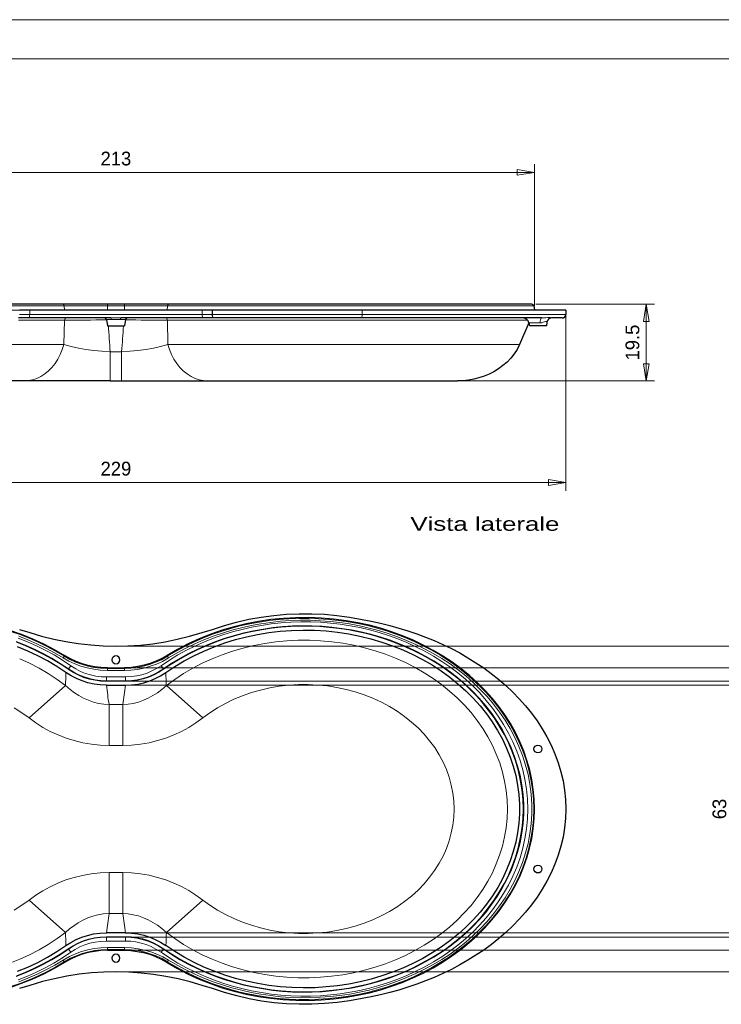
# Model space of a CAD drawing. Header units: millimetres. Extents: x 0 to 594, y 0 to 420.
# Tile 3 of 4: x 178 to 357, y 169 to 420. Entities that reach past the tile are written whole.
import ezdxf

# ---------------------------------------------------------------- set-up
doc = ezdxf.new("R2010")
doc.units = ezdxf.units.MM
doc.styles.add('Default', font='txt')
doc.dimstyles.new('ISO', dxfattribs={"dimtxt": 3.5, "dimasz": 4.375, "dimexe": 2.1, "dimexo": 1.05, "dimgap": 1.75, "dimtad": 1, "dimdsep": 46, "dimtxsty": 'Default', "dimblk": 'CLOSED', "dimcen": 0.09, "dimclrt": 13, "dimadec": 0, "dimazin": 0, "dimtfac": 0.4, "dimtdec": 3, "dimtofl": 0, "dimtmove": 0, "dimatfit": 3, "dimldrblk": 'CLOSED', "dimfxl": 0, "dimtolj": 1, "dimarcsym": 0})

# ---------------------------------------------------------------- blocks, each defined once
blk = doc.blocks.new('FORMAT')
at = {"color": 0, "linetype": 'Continuous', "lineweight": 0}
for p, q in [((594, 420), (0, 420)), ((584, 410), (25, 410))]:
    blk.add_line(p, q, dxfattribs=at)
at = {"color": 0, "linetype": 'Continuous', "lineweight": 0, "style": 'Default', "width": 1.4}
blk.add_text('Vista laterale', height=3.5, dxfattribs=at).set_placement((277.8, 289.94))
blk = doc.blocks.new('_CLOSED')
at = {"color": 0, "linetype": 'ByBlock', "lineweight": -2}
for p, q in [((-1, 0.166667), (0, 0)), ((-1, 0.166667), (-1, -0.166667)), ((0, 0), (-1, -0.166667)), ((0, 0), (-1, 0))]:
    blk.add_line(p, q, dxfattribs=at)
blk = doc.blocks.new('*D13')
at = {"color": 0, "linetype": 'Continuous', "lineweight": -2}
for p, q in [((309.72, 347.59), (339.88, 347.59)), ((337.78, 343.22), (337.78, 332.47)), ((205.4, 328.09), (339.88, 328.09))]:
    blk.add_line(p, q, dxfattribs=at)
at = {"layer": 'Defpoints', "color": 0}
for p in [(308.67, 347.59), (204.35, 328.09), (337.78, 328.09)]:
    blk.add_point(p, dxfattribs=at)
at = {"color": 0, "lineweight": -2, "xscale": 4.375, "yscale": 4.375, "zscale": 4.375}
for p, rotation in [((337.78, 347.59), 90), ((337.78, 328.09), 270)]:
    blk.add_blockref('_CLOSED', p, dxfattribs=dict(at, rotation=rotation))
at = {"color": 0, "lineweight": 0, "insert": (334.28, 337.84), "char_height": 3.5, "attachment_point": 5, "rotation": 90, "style": 'Default'}
blk.add_mtext('\\A1;19.5', dxfattribs=at)
blk = doc.blocks.new('*D14')
at = {"color": 0, "linetype": 'Continuous', "lineweight": -2}
for p, q in [((88.47, 345.04), (88.47, 300.13)), ((317.32, 345.04), (317.32, 300.13)), ((92.85, 302.23), (312.95, 302.23))]:
    blk.add_line(p, q, dxfattribs=at)
at = {"layer": 'Defpoints', "color": 0}
for p in [(88.47, 346.09), (317.32, 346.09), (317.32, 302.23)]:
    blk.add_point(p, dxfattribs=at)
at = {"color": 0, "lineweight": -2, "xscale": 4.375, "yscale": 4.375, "zscale": 4.375, "rotation": 180}
blk.add_blockref('_CLOSED', (88.47, 302.23), dxfattribs=at)
at = {"color": 0, "lineweight": -2, "xscale": 4.375, "yscale": 4.375, "zscale": 4.375}
blk.add_blockref('_CLOSED', (317.32, 302.23), dxfattribs=at)
at = {"color": 0, "lineweight": 0, "insert": (202.9, 305.73), "char_height": 3.5, "attachment_point": 5, "style": 'Default'}
blk.add_mtext('\\A1;229', dxfattribs=at)
blk = doc.blocks.new('*D15')
at = {"color": 0, "linetype": 'Continuous', "lineweight": -2}
for p, q in [((96.44, 347.14), (96.44, 383.24)), ((100.82, 381.14), (304.98, 381.14)), ((309.36, 347.14), (309.36, 383.24))]:
    blk.add_line(p, q, dxfattribs=at)
at = {"layer": 'Defpoints', "color": 0}
for p in [(309.36, 381.14), (96.44, 346.09), (309.36, 346.09)]:
    blk.add_point(p, dxfattribs=at)
at = {"color": 0, "lineweight": -2, "xscale": 4.375, "yscale": 4.375, "zscale": 4.375, "rotation": 180}
blk.add_blockref('_CLOSED', (96.44, 381.14), dxfattribs=at)
at = {"color": 0, "lineweight": -2, "xscale": 4.375, "yscale": 4.375, "zscale": 4.375}
blk.add_blockref('_CLOSED', (309.36, 381.14), dxfattribs=at)
at = {"color": 0, "lineweight": 0, "insert": (202.9, 384.64), "char_height": 3.5, "attachment_point": 5, "style": 'Default'}
blk.add_mtext('\\A1;213', dxfattribs=at)
blk = doc.blocks.new('*D16')
at = {"color": 0, "linetype": 'Continuous', "lineweight": -2}
for p, q in [((87.42, 346.09), (46.84, 346.09)), ((48.94, 332.47), (48.94, 341.72)), ((201.85, 328.09), (46.84, 328.09))]:
    blk.add_line(p, q, dxfattribs=at)
at = {"layer": 'Defpoints', "color": 0}
for p in [(48.94, 346.09), (88.47, 346.09), (202.9, 328.09)]:
    blk.add_point(p, dxfattribs=at)
at = {"color": 0, "lineweight": -2, "xscale": 4.375, "yscale": 4.375, "zscale": 4.375}
for p, rotation in [((48.94, 346.09), 90), ((48.94, 328.09), 270)]:
    blk.add_blockref('_CLOSED', p, dxfattribs=dict(at, rotation=rotation))
at = {"color": 0, "lineweight": 0, "insert": (45.44, 337.09), "char_height": 3.5, "attachment_point": 5, "rotation": 90, "style": 'Default'}
blk.add_mtext('\\A1;18', dxfattribs=at)
blk = doc.blocks.new('*D17')
at = {"color": 0, "linetype": 'Continuous', "lineweight": -2}
for p, q in [((48.89, 347.59), (48.89, 364.56)), ((48.89, 351.97), (48.89, 356.34)), ((201.85, 347.59), (46.79, 347.59)), ((201.85, 346.09), (46.79, 346.09)), ((48.89, 341.72), (48.89, 337.34))]:
    blk.add_line(p, q, dxfattribs=at)
at = {"layer": 'Defpoints', "color": 0}
for p in [(48.89, 346.09), (202.9, 347.59), (202.9, 346.09)]:
    blk.add_point(p, dxfattribs=at)
at = {"color": 0, "lineweight": -2, "xscale": 4.375, "yscale": 4.375, "zscale": 4.375}
for p, rotation in [((48.89, 347.59), 270.0002446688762), ((48.89, 346.09), 90.00024466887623)]:
    blk.add_blockref('_CLOSED', p, dxfattribs=dict(at, rotation=rotation))
at = {"color": 0, "lineweight": 0, "insert": (45.39, 359.4), "char_height": 3.5, "attachment_point": 5, "rotation": 90.0002, "style": 'Default'}
blk.add_mtext('\\A1;1.5', dxfattribs=at)
blk = doc.blocks.new('*D20')
at = {"color": 0, "linetype": 'Continuous', "lineweight": -2}
for p, q in [((203.95, 260.6), (417.9, 260.6)), ((415.8, 256.22), (415.8, 182.06)), ((203.95, 177.68), (417.9, 177.68))]:
    blk.add_line(p, q, dxfattribs=at)
at = {"layer": 'Defpoints', "color": 0}
for p in [(202.9, 260.6), (202.9, 177.68), (415.8, 177.68)]:
    blk.add_point(p, dxfattribs=at)
at = {"color": 0, "lineweight": -2, "xscale": 4.375, "yscale": 4.375, "zscale": 4.375}
for p, rotation in [((415.8, 260.6), 90.00000464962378), ((415.8, 177.68), 270.0000046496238)]:
    blk.add_blockref('_CLOSED', p, dxfattribs=dict(at, rotation=rotation))
at = {"color": 0, "lineweight": 0, "insert": (412.3, 206.66), "char_height": 3.5, "attachment_point": 5, "rotation": 90, "style": 'Default'}
blk.add_mtext('\\A1;83', dxfattribs=at)
blk = doc.blocks.new('*D21')
at = {"color": 0, "linetype": 'Continuous', "lineweight": -2}
for p, q in [((203.95, 255.1), (396.04, 255.1)), ((393.94, 250.73), (393.94, 187.56)), ((203.95, 183.18), (396.04, 183.18))]:
    blk.add_line(p, q, dxfattribs=at)
at = {"layer": 'Defpoints', "color": 0}
for p in [(202.9, 255.1), (202.9, 183.18), (393.94, 183.18)]:
    blk.add_point(p, dxfattribs=at)
at = {"color": 0, "lineweight": -2, "xscale": 4.375, "yscale": 4.375, "zscale": 4.375}
for p, rotation in [((393.94, 255.1), 90.00000000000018), ((393.94, 183.18), 270.0000000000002)]:
    blk.add_blockref('_CLOSED', p, dxfattribs=dict(at, rotation=rotation))
at = {"color": 0, "lineweight": 0, "insert": (390.44, 219.14), "char_height": 3.5, "attachment_point": 5, "rotation": 90, "style": 'Default'}
blk.add_mtext('\\A1;72', dxfattribs=at)
blk = doc.blocks.new('*D22')
at = {"color": 0, "linetype": 'Continuous', "lineweight": -2}
for p, q in [((203.95, 251.64), (380.23, 251.64)), ((378.13, 247.27), (378.13, 190.89)), ((203.95, 186.52), (380.23, 186.52))]:
    blk.add_line(p, q, dxfattribs=at)
at = {"layer": 'Defpoints', "color": 0}
for p in [(202.9, 251.64), (202.9, 186.52), (378.13, 186.52)]:
    blk.add_point(p, dxfattribs=at)
at = {"color": 0, "lineweight": -2, "xscale": 4.375, "yscale": 4.375, "zscale": 4.375}
for p, rotation in [((378.13, 251.64), 89.99998092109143), ((378.13, 186.52), 269.9999809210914)]:
    blk.add_blockref('_CLOSED', p, dxfattribs=dict(at, rotation=rotation))
at = {"color": 0, "lineweight": 0, "insert": (374.63, 219.08), "char_height": 3.5, "attachment_point": 5, "rotation": 90, "style": 'Default'}
blk.add_mtext('\\A1;65.1', dxfattribs=at)
blk = doc.blocks.new('*D23')
at = {"color": 0, "linetype": 'Continuous', "lineweight": -2}
for p, q in [((203.95, 250.64), (362.01, 250.64)), ((359.91, 246.27), (359.91, 192.01)), ((203.95, 187.64), (362.01, 187.64))]:
    blk.add_line(p, q, dxfattribs=at)
at = {"layer": 'Defpoints', "color": 0}
for p in [(202.9, 250.64), (202.9, 187.64), (359.91, 187.64)]:
    blk.add_point(p, dxfattribs=at)
at = {"color": 0, "lineweight": -2, "xscale": 4.375, "yscale": 4.375, "zscale": 4.375}
for p, rotation in [((359.91, 250.64), 89.9999802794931), ((359.91, 187.64), 269.9999802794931)]:
    blk.add_blockref('_CLOSED', p, dxfattribs=dict(at, rotation=rotation))
at = {"color": 0, "lineweight": 0, "insert": (356.41, 219.14), "char_height": 3.5, "attachment_point": 5, "rotation": 90, "style": 'Default'}
blk.add_mtext('\\A1;63', dxfattribs=at)
blk = doc.blocks.new('Non relazionati', base_point=(57.91, 134.55))
at = {"color": 0, "linetype": 'Continuous', "lineweight": 0}
dim = blk.add_linear_dim(base=(337.78, 328.09), p1=(308.67, 347.59), p2=(204.35, 328.09), angle=90, dimstyle='ISO', override={"dimjust": 0, "dimdec": 1, "dimpost": '<>', "dimse1": 0, "dimse2": 0, "dimclrt": 0, "dimtmove": 0}, dxfattribs=at)
dim.commit()
dim.dimension.update_dxf_attribs({"geometry": '*D13', "text_midpoint": (337.78, 337.84), "dimtype": 160})
blk = doc.blocks.new('a', base_point=(57.91, 134.55))
at = {"color": 0, "linetype": 'Continuous', "lineweight": 0}
for p, q in [((189.75, 347.18), (96.63, 347.18)), ((180.98, 346.09), (180.98, 344.99)), ((200.74, 347.18), (189.75, 347.18)), ((189.85, 346.09), (189.75, 347.18)), ((200.74, 347.18), (200.74, 347.59)), ((205.06, 347.18), (200.74, 347.18)), ((200.74, 346.09), (200.74, 347.18)), ((205.06, 347.18), (205.06, 347.59)), ((216.04, 347.18), (205.06, 347.18)), ((205.06, 346.09), (205.06, 347.18)), ((215.94, 346.09), (216.04, 347.18)), ((309.16, 347.18), (216.04, 347.18)), ((224.81, 346.09), (224.81, 344.99)), ((265.5, 346.09), (265.5, 344.99)), ((180.98, 344.99), (178.36, 344.99)), ((224.81, 344.99), (180.98, 344.99)), ((189.8, 343.51), (189.68, 337.32)), ((201.81, 343.68), (200.47, 343.68)), ((205.33, 343.68), (203.98, 343.68)), ((215.99, 343.51), (216.11, 337.32)), ((227.43, 344.99), (224.81, 344.99)), ((265.5, 344.99), (227.43, 344.99)), ((317.32, 344.99), (265.5, 344.99)), ((307.93, 342.85), (310.8, 342.85)), ((189.68, 337.32), (100.25, 337.32)), ((216.11, 337.32), (305.55, 337.32)), ((201.44, 335.52), (204.35, 335.52)), ((201.44, 335.52), (201.44, 328.09)), ((204.35, 328.09), (204.35, 335.52))]:
    blk.add_line(p, q, dxfattribs=at)
at = {"color": 0, "linetype": 'Continuous', "lineweight": 30}
for p, q in [((189.49, 347.59), (97.12, 347.59)), ((180.98, 346.09), (178.36, 346.09)), ((224.81, 346.09), (180.98, 346.09)), ((200.74, 347.59), (189.49, 347.59)), ((205.06, 347.59), (200.74, 347.59)), ((216.3, 347.59), (205.06, 347.59)), ((308.67, 347.59), (216.3, 347.59)), ((227.43, 346.09), (224.81, 346.09)), ((265.5, 346.09), (227.43, 346.09)), ((227.43, 344.99), (227.43, 346.09)), ((317.32, 346.09), (265.5, 346.09)), ((309.16, 347.18), (309.36, 346.09)), ((317.32, 346.09), (317.32, 344.99)), ((180.71, 344.09), (178.09, 344.09)), ((201.59, 344.09), (180.71, 344.09)), ((200.47, 343.68), (200.75, 342.09)), ((225.09, 344.09), (204.21, 344.09)), ((205.33, 343.68), (205.05, 342.09)), ((227.71, 344.09), (225.09, 344.09)), ((265.33, 344.09), (227.71, 344.09)), ((311.18, 344.09), (265.33, 344.09)), ((314.38, 344.09), (313.68, 344.09)), ((200.75, 342.09), (205.05, 342.09)), ((307.94, 342.83), (305.55, 337.32)), ((307.93, 342.85), (308.07, 342.09)), ((312.37, 342.09), (308.07, 342.09)), ((312.53, 343.02), (312.37, 342.09)), ((179.63, 328.09), (116.04, 328.09)), ((201.44, 328.09), (179.63, 328.09)), ((201.44, 328.09), (204.35, 328.09)), ((204.35, 328.09), (226.17, 328.09)), ((226.17, 328.09), (289.75, 328.09))]:
    blk.add_line(p, q, dxfattribs=at)
at = {"color": 0, "linetype": 'Continuous', "lineweight": 0}
for points in [[(178.1, 343.5), (180.53, 343.51), (182.92, 343.51), (185.27, 343.51), (187.56, 343.51), (189.8, 343.51)], [(204.21, 344.09), (203.39, 344.11), (202.53, 344.11), (201.59, 344.09)], [(203.98, 343.68), (203.3, 343.71), (202.58, 343.71), (201.81, 343.68)], [(204.21, 344.09), (204.11, 344.05), (204.04, 343.93), (203.98, 343.68)], [(307.61, 343.55), (307.07, 343.55), (306.36, 343.55), (305.5, 343.54), (304.5, 343.54), (303.34, 343.54), (302.06, 343.54), (300.64, 343.53), (299.1, 343.53), (297.45, 343.53), (295.7, 343.53), (293.85, 343.52), (291.9, 343.52), (289.87, 343.52), (287.77, 343.52), (285.6, 343.51), (283.36, 343.51), (281.06, 343.51), (278.71, 343.51), (276.31, 343.51), (273.88, 343.5), (271.4, 343.5), (268.89, 343.5), (266.35, 343.5), (263.79, 343.5), (261.21, 343.5), (258.62, 343.5), (256.01, 343.5), (253.4, 343.5), (250.78, 343.5), (248.16, 343.5), (245.55, 343.5), (242.94, 343.5), (240.35, 343.5), (237.77, 343.5), (235.21, 343.5), (232.68, 343.5), (230.17, 343.5), (227.7, 343.5), (225.27, 343.51), (222.87, 343.51), (220.53, 343.51), (218.24, 343.51), (215.99, 343.51)], [(265.5, 344.99), (265.49, 344.65), (265.45, 344.37), (265.4, 344.17), (265.33, 344.09)], [(311.18, 344.09), (311.08, 344.04), (310.98, 343.88), (310.9, 343.63), (310.84, 343.31), (310.8, 342.85)], [(311.18, 344.09), (311.71, 344.12), (312.22, 344.17), (312.7, 344.22), (313.1, 344.22), (313.4, 344.18), (313.59, 344.13), (313.68, 344.09)], [(310.8, 342.85), (311.2, 342.89), (311.57, 343), (311.9, 343.11), (312.18, 343.19), (312.38, 343.2), (312.5, 343.14), (312.53, 343.02)], [(179.63, 328.09), (180.66, 328.16), (181.71, 328.36), (182.77, 328.71), (183.8, 329.2), (184.8, 329.84), (185.75, 330.61), (186.64, 331.52), (187.44, 332.53), (188.15, 333.63), (188.76, 334.81), (189.27, 336.03), (189.68, 337.32)], [(201.44, 335.52), (199.36, 335.64), (197.29, 335.84), (195.29, 336.11), (193.36, 336.45), (191.53, 336.84), (189.68, 337.32)], [(204.35, 335.52), (206.44, 335.64), (208.5, 335.84), (210.51, 336.11), (212.44, 336.45), (214.27, 336.84), (216.11, 337.32)], [(226.17, 328.09), (225.13, 328.16), (224.08, 328.36), (223.03, 328.71), (222, 329.2), (220.99, 329.84), (220.04, 330.61), (219.16, 331.52), (218.36, 332.53), (217.65, 333.63), (217.03, 334.81), (216.53, 336.03), (216.11, 337.32)]]:
    blk.add_lwpolyline(points, dxfattribs=at)
at = {"color": 0, "linetype": 'Continuous', "lineweight": 30}
for points in [[(227.71, 344.09), (227.61, 344.16), (227.52, 344.34), (227.46, 344.62), (227.43, 344.99)], [(313.68, 344.09), (313.46, 344.06), (313.19, 343.96), (312.91, 343.75), (312.68, 343.45), (312.53, 343.02)], [(316.42, 344.09), (316.37, 344.09), (316.21, 344.09), (315.94, 344.09), (315.57, 344.09), (315.09, 344.09), (314.38, 344.09)], [(305.55, 337.32), (304.93, 336.09), (304.19, 334.93), (303.34, 333.85), (302.38, 332.86), (301.34, 331.96), (300.23, 331.15), (299.05, 330.43), (297.82, 329.81), (296.55, 329.29), (295.24, 328.86), (293.9, 328.53), (292.55, 328.29), (291.18, 328.14), (289.75, 328.09)]]:
    blk.add_lwpolyline(points, dxfattribs=at)
for centre, radius, start, end in [((308.67, 347.09), 0.5, 10.0005, 89.9988), ((199.98, 343.59), 0.5, 9.9279, 90.0002), ((205.82, 343.59), 0.5, 90, 170.0738), ((306.46, 342.59), 1.5, 9.9262, 90), ((316.42, 344.99), 0.9, 270.0008, 359.9992)]:
    blk.add_arc(centre, radius, start, end, dxfattribs=at)
at = {"color": 0, "linetype": 'Continuous', "lineweight": 0}
for centre, radius, start, end in [((202.02, -602.78), 946.37, 90.09319, 90.73994), ((203.77, -602.78), 946.37, 89.26006, 89.90681), ((786.7, 379.7), 586.92, 183.6735, 184.31652), ((-380.9, 379.7), 586.92, 355.68348, 356.3265)]:
    blk.add_arc(centre, radius, start, end, dxfattribs=at)
for centre, major_axis, ratio, start_param, end_param in [((189.49, 347.09), (0, -0.5), 0.527963, 1.745329, 3.141593), ((180.71, 344.99), (0, -0.9), 0.306566, 6.283185, 7.853982), ((190.26, 343.19), (0, -0.9), 0.538706, 3.141593, 4.345393), ((215.54, 343.19), (0, 0.9), 0.538699, 5.07937, 6.283185), ((225.09, 344.99), (0, 0.9), 0.306566, 1.570796, 3.141593)]:
    blk.add_ellipse(centre, major_axis=major_axis, ratio=ratio, start_param=start_param, end_param=end_param, dxfattribs=at)
at = {"color": 0, "linetype": 'Continuous', "lineweight": 0, "extrusion": (0, 0, -1)}
for centre, ratio, start_param, end_param in [((216.3, 347.09), 0.527963, 1.745329, 3.141593), ((201.59, 343.59), 0.447648, 3.141612, 4.539147)]:
    blk.add_ellipse(centre, major_axis=(0, -0.5), ratio=ratio, start_param=start_param, end_param=end_param, dxfattribs=at)
at = {"color": 0, "linetype": 'Continuous', "lineweight": 0}
blk.add_blockref('Non relazionati', (57.91, 134.55), dxfattribs=at)
for base, p1, p2, angle, override, picture, middle, dimtype in [((309.36, 381.14), (96.44, 346.09), (309.36, 346.09), 0, {"dimdec": 0, "dimpost": '<>', "dimclrt": 0, "dimtmove": 0}, '*D15', (202.9, 381.14), 161), ((48.89, 346.09), (202.9, 347.59), (202.9, 346.09), 270.0002, {"dimjust": 0, "dimdec": 1, "dimpost": '<>', "dimse1": 0, "dimse2": 0, "dimclrt": 0, "dimtmove": 0}, '*D17', (48.89, 359.4), 161), ((48.94, 346.09), (202.9, 328.09), (88.47, 346.09), 90, {"dimdec": 1, "dimpost": '<>', "dimclrt": 0, "dimtmove": 0}, '*D16', (48.94, 337.09), 160), ((317.32, 302.23), (88.47, 346.09), (317.32, 346.09), 0, {"dimdec": 0, "dimpost": '<>', "dimclrt": 0, "dimtmove": 0}, '*D14', (202.9, 302.23), 161)]:
    dim = blk.add_linear_dim(base=base, p1=p1, p2=p2, angle=angle, dimstyle='ISO', override=override, dxfattribs=at)
    dim.commit()
    dim.dimension.update_dxf_attribs({"geometry": picture, "text_midpoint": middle, "dimtype": dimtype})
blk = doc.blocks.new('b', base_point=(57.91, 170.91))
at = {"color": 0, "linetype": 'Continuous', "lineweight": 0}
for p, q in [((189.85, 258.19), (189.75, 258.02)), ((215.94, 258.19), (216.04, 258.02)), ((189.49, 257.61), (189.75, 258.02)), ((191.4, 255.61), (190.83, 254.81)), ((214.4, 255.61), (214.97, 254.81)), ((216.3, 257.61), (216.04, 258.02)), ((190.76, 254.71), (190.83, 254.81)), ((200.74, 255.1), (200.74, 254.91)), ((200.74, 254.91), (205.06, 254.91)), ((200.74, 254.42), (200.74, 254.91)), ((200.74, 254.42), (205.06, 254.42)), ((205.06, 255.1), (205.06, 254.91)), ((205.06, 254.42), (205.06, 254.91)), ((215.04, 254.71), (214.97, 254.81)), ((205.31, 252.75), (200.49, 252.75)), ((200.49, 252.75), (200.49, 251.76)), ((205.31, 251.76), (200.49, 251.76)), ((200.49, 251.64), (200.49, 251.76)), ((205.31, 252.75), (205.31, 251.76)), ((205.31, 251.64), (205.31, 251.76)), ((190.07, 250.55), (180.83, 242.3)), ((215.73, 250.55), (224.97, 242.3)), ((201.15, 245.73), (204.65, 245.73)), ((201.15, 235.33), (201.15, 245.73)), ((204.65, 235.33), (204.65, 245.73)), ((201.15, 235.33), (204.65, 235.33)), ((201.15, 202.96), (204.65, 202.96)), ((201.15, 202.96), (201.15, 192.56)), ((204.65, 202.96), (204.65, 192.56)), ((190.07, 187.73), (180.83, 195.98)), ((224.97, 195.98), (215.73, 187.73)), ((201.15, 192.56), (204.65, 192.56)), ((200.49, 186.64), (200.49, 186.52)), ((200.49, 186.52), (205.31, 186.52)), ((200.49, 185.53), (200.49, 186.52)), ((200.49, 185.53), (205.31, 185.53)), ((205.31, 186.64), (205.31, 186.52)), ((205.31, 185.53), (205.31, 186.52)), ((190.76, 183.57), (190.83, 183.47)), ((191.4, 182.67), (190.83, 183.47)), ((205.06, 183.87), (200.74, 183.87)), ((200.74, 183.87), (200.74, 183.37)), ((205.06, 183.37), (200.74, 183.37)), ((200.74, 183.18), (200.74, 183.37)), ((205.06, 183.87), (205.06, 183.37)), ((205.06, 183.18), (205.06, 183.37)), ((214.4, 182.67), (214.97, 183.47)), ((215.04, 183.57), (214.97, 183.47)), ((189.49, 180.68), (189.75, 180.26)), ((216.3, 180.68), (216.04, 180.26)), ((189.85, 180.09), (189.75, 180.26)), ((215.94, 180.09), (216.04, 180.26))]:
    blk.add_line(p, q, dxfattribs=at)
at = {"color": 0, "linetype": 'Continuous', "lineweight": 30}
for p, q in [((200.74, 255.1), (205.06, 255.1)), ((205.31, 251.64), (200.49, 251.64)), ((200.49, 250.64), (205.31, 250.64)), ((205.31, 187.64), (200.49, 187.64)), ((200.49, 186.64), (205.31, 186.64)), ((200.74, 183.18), (205.06, 183.18))]:
    blk.add_line(p, q, dxfattribs=at)
for points in [[(227.43, 264.82), (230.48, 265.84), (233.58, 266.7), (236.71, 267.42), (239.88, 267.99), (243.06, 268.42), (246.27, 268.7), (249.48, 268.84), (252.69, 268.83), (255.91, 268.68), (259.11, 268.38), (262.29, 267.93), (265.5, 267.33)], [(190.76, 254.71), (188.71, 256.09), (186.61, 257.37), (184.44, 258.56), (182.23, 259.66), (179.98, 260.67), (177.69, 261.58)], [(177.67, 176.69), (179.96, 177.6), (182.22, 178.61), (184.43, 179.71), (186.59, 180.9), (188.7, 182.18), (190.76, 183.57)], [(144.36, 267.06), (147.52, 267.47), (150.71, 267.73), (153.9, 267.85), (157.11, 267.82), (160.3, 267.65), (163.48, 267.33), (166.63, 266.86), (169.75, 266.26), (172.82, 265.51), (175.84, 264.62), (178.8, 263.6), (181.69, 262.44), (184.49, 261.15), (187.21, 259.74), (189.85, 258.19)], [(215.04, 183.57), (217.08, 182.19), (219.19, 180.91), (221.35, 179.72), (223.56, 178.62), (225.82, 177.61), (228.11, 176.7), (230.43, 175.88), (232.79, 175.15), (235.18, 174.51), (237.58, 173.97), (240.01, 173.52), (242.45, 173.16), (244.9, 172.89), (247.36, 172.71), (249.83, 172.63), (252.3, 172.63), (254.76, 172.73), (257.22, 172.92), (259.67, 173.2), (262.11, 173.57), (264.54, 174.04), (266.94, 174.59), (269.32, 175.24), (271.67, 175.98), (274, 176.81), (276.28, 177.74), (278.53, 178.76), (280.73, 179.87), (282.89, 181.07), (284.99, 182.37), (287.03, 183.76), (289, 185.24), (290.91, 186.81), (292.73, 188.47), (294.48, 190.22), (296.13, 192.05), (297.68, 193.97), (299.14, 195.96), (300.48, 198.04), (301.7, 200.18), (302.8, 202.39), (303.77, 204.66), (304.6, 206.99), (305.28, 209.36), (305.82, 211.77), (306.21, 214.21), (306.45, 216.66), (306.53, 219.13), (306.45, 221.6), (306.22, 224.06), (305.83, 226.5), (305.29, 228.9), (304.6, 231.28), (303.77, 233.6), (302.81, 235.87), (301.71, 238.08), (300.49, 240.23), (299.15, 242.3), (297.7, 244.3), (296.14, 246.22), (294.49, 248.05), (292.75, 249.8), (290.92, 251.46), (289.02, 253.03), (287.04, 254.51), (285, 255.9), (282.9, 257.2), (280.75, 258.4), (278.55, 259.51), (276.3, 260.53), (274.01, 261.46), (271.69, 262.29), (269.34, 263.04), (266.96, 263.69), (264.55, 264.24), (262.13, 264.71), (259.69, 265.08), (257.24, 265.36), (254.78, 265.55), (252.31, 265.65), (249.85, 265.66), (247.38, 265.57), (244.92, 265.4), (242.47, 265.13), (240.03, 264.77), (237.6, 264.32), (235.19, 263.77), (232.81, 263.14), (230.45, 262.41), (228.13, 261.59), (225.83, 260.68), (223.58, 259.67), (221.37, 258.57), (219.21, 257.38), (217.1, 256.1), (215.04, 254.71)], [(261.44, 267.06), (258.28, 267.47), (255.09, 267.73), (251.89, 267.85), (248.69, 267.82), (245.5, 267.65), (242.32, 267.33), (239.16, 266.86), (236.05, 266.26), (232.97, 265.51), (229.95, 264.62), (227, 263.6), (224.11, 262.44), (221.31, 261.15), (218.59, 259.74), (215.94, 258.19)], [(261.44, 171.23), (264.38, 171.74), (267.29, 172.38), (270.15, 173.14), (272.96, 174.03), (275.72, 175.03), (278.4, 176.16), (281.02, 177.39), (283.56, 178.74), (286, 180.19), (288.36, 181.74), (290.62, 183.4), (292.77, 185.15), (294.81, 186.99), (296.74, 188.91), (298.54, 190.91), (300.22, 192.99), (301.77, 195.14), (303.18, 197.35), (304.46, 199.62), (305.59, 201.94), (306.58, 204.31), (307.42, 206.71), (308.11, 209.15), (308.65, 211.61), (309.04, 214.1), (309.28, 216.6), (309.36, 219.1), (309.28, 221.61), (309.05, 224.11), (308.67, 226.59), (308.13, 229.06), (307.44, 231.5), (306.61, 233.9), (305.62, 236.27), (304.49, 238.59), (303.22, 240.87), (301.81, 243.08), (300.27, 245.23), (298.59, 247.31), (296.79, 249.32), (294.86, 251.25), (292.82, 253.09), (290.67, 254.84), (288.42, 256.5), (286.06, 258.06), (283.61, 259.51), (281.08, 260.86), (278.46, 262.1), (275.77, 263.22), (273.02, 264.23), (270.21, 265.12), (267.34, 265.89), (264.43, 266.53), (261.44, 267.06)], [(265.5, 267.33), (267.86, 266.9), (270.2, 266.4), (272.53, 265.84), (274.85, 265.2), (277.14, 264.5), (279.41, 263.73), (281.65, 262.9), (283.87, 261.99), (286.06, 261.01), (288.22, 259.96), (290.34, 258.84), (292.42, 257.64), (294.45, 256.37), (296.44, 255.03), (298.37, 253.61), (300.25, 252.12), (302.07, 250.55), (303.82, 248.91), (305.49, 247.19), (307.09, 245.39), (308.59, 243.53), (310.01, 241.59), (311.32, 239.58), (312.52, 237.5), (313.6, 235.37), (314.56, 233.17), (315.39, 230.92), (316.07, 228.62), (316.62, 226.29), (317.01, 223.92), (317.24, 221.54), (317.32, 219.14), (317.24, 216.75), (317.01, 214.36), (316.62, 212), (316.07, 209.66), (315.39, 207.36), (314.56, 205.11), (313.6, 202.92), (312.52, 200.78), (311.32, 198.71), (310.01, 196.7), (308.6, 194.76), (307.09, 192.89), (305.49, 191.1), (303.82, 189.38), (302.07, 187.73), (300.25, 186.16), (298.38, 184.67), (296.44, 183.25), (294.45, 181.91), (292.42, 180.64), (290.34, 179.45), (288.22, 178.32), (286.06, 177.27), (283.88, 176.3), (281.66, 175.39), (279.41, 174.55), (277.14, 173.78), (274.85, 173.08), (272.54, 172.45), (270.21, 171.88), (267.86, 171.38), (265.5, 170.95)], [(190.18, 253.89), (187.9, 255.42), (185.53, 256.83), (183.07, 258.15), (180.53, 259.34), (177.91, 260.43)], [(177.88, 177.84), (180.5, 178.92), (183.04, 180.12), (185.5, 181.43), (187.88, 182.85), (190.18, 184.39)], [(178.36, 264.82), (180.98, 264.03)], [(180.98, 264.03), (184.01, 263.13), (187.09, 262.36), (190.19, 261.73), (193.33, 261.24), (196.48, 260.89), (199.64, 260.67), (202.8, 260.6), (205.97, 260.67), (209.13, 260.87), (212.28, 261.21), (215.41, 261.7), (218.52, 262.32), (221.6, 263.08), (224.81, 264.03)], [(215.61, 253.89), (217.89, 255.42), (220.27, 256.83), (222.73, 258.15), (225.27, 259.34), (227.88, 260.43), (230.57, 261.39), (233.31, 262.24), (236.09, 262.96), (238.93, 263.56), (241.79, 264.03), (244.68, 264.37), (247.59, 264.58), (250.51, 264.66), (253.43, 264.62), (256.35, 264.44), (259.24, 264.13), (262.12, 263.69), (264.96, 263.13), (267.76, 262.44), (270.51, 261.63), (273.21, 260.69), (275.85, 259.64), (278.41, 258.47), (280.89, 257.19), (283.29, 255.8), (285.59, 254.3), (287.8, 252.71), (289.9, 251.02), (291.89, 249.23), (293.76, 247.37), (295.51, 245.42), (297.13, 243.39), (298.62, 241.3), (299.97, 239.14), (301.19, 236.93), (302.25, 234.66), (303.18, 232.35), (303.95, 230), (304.57, 227.63), (305.04, 225.22), (305.35, 222.8), (305.51, 220.37), (305.51, 217.94), (305.35, 215.51), (305.04, 213.09), (304.58, 210.68), (303.96, 208.31), (303.19, 205.96), (302.27, 203.65), (301.2, 201.38), (299.99, 199.17), (298.64, 197.01), (297.15, 194.91), (295.53, 192.89), (293.78, 190.94), (291.91, 189.07), (289.92, 187.28), (287.82, 185.59), (285.62, 183.99), (283.32, 182.5), (280.92, 181.11), (278.44, 179.82), (275.88, 178.65), (273.24, 177.6), (270.55, 176.66), (267.79, 175.85), (264.99, 175.16), (262.15, 174.59), (259.28, 174.16), (256.38, 173.85), (253.47, 173.67), (250.55, 173.62), (247.63, 173.7), (244.72, 173.91), (241.83, 174.25), (238.96, 174.72), (236.13, 175.31), (233.34, 176.03), (230.6, 176.88), (227.92, 177.84), (225.3, 178.92), (222.76, 180.12), (220.29, 181.43), (217.92, 182.85), (215.61, 184.39)], [(224.81, 264.03), (227.43, 264.82)], [(200.74, 255.1), (199.09, 255.17), (197.47, 255.36), (195.87, 255.68), (194.31, 256.12), (192.8, 256.67), (191.36, 257.34), (189.85, 258.19)], [(215.94, 258.19), (214.58, 257.41), (213.15, 256.74), (211.65, 256.17), (210.1, 255.72), (208.5, 255.39), (206.88, 255.18), (205.06, 255.1)], [(200.49, 250.64), (198.9, 250.71), (197.33, 250.92), (195.79, 251.27), (194.3, 251.74), (192.88, 252.33), (191.53, 253.04), (190.18, 253.89)], [(200.49, 251.64), (199.04, 251.71), (197.59, 251.89), (196.17, 252.2), (194.78, 252.63), (193.43, 253.18), (192.13, 253.84), (190.76, 254.71)], [(215.04, 254.71), (213.81, 253.93), (212.52, 253.25), (211.18, 252.69), (209.79, 252.25), (208.37, 251.92), (206.92, 251.72), (205.31, 251.64)], [(205.31, 250.64), (206.89, 250.71), (208.47, 250.92), (210.01, 251.27), (211.49, 251.74), (212.92, 252.33), (214.27, 253.04), (215.61, 253.89)], [(190.18, 184.39), (191.44, 185.2), (192.79, 185.91), (194.21, 186.51), (195.7, 186.99), (197.23, 187.34), (198.8, 187.56), (200.49, 187.64)], [(190.76, 183.57), (191.99, 184.35), (193.28, 185.03), (194.62, 185.59), (196.01, 186.04), (197.43, 186.36), (198.87, 186.56), (200.49, 186.64)], [(205.31, 187.64), (206.89, 187.57), (208.47, 187.36), (210.01, 187.01), (211.49, 186.54), (212.92, 185.95), (214.27, 185.25), (215.61, 184.39)], [(205.31, 186.64), (206.76, 186.58), (208.2, 186.39), (209.63, 186.08), (211.02, 185.65), (212.37, 185.1), (213.67, 184.44), (215.04, 183.57)], [(200.74, 183.18), (199.09, 183.12), (197.47, 182.92), (195.87, 182.6), (194.31, 182.16), (192.8, 181.61), (191.36, 180.94), (189.85, 180.09)], [(205.06, 183.18), (206.7, 183.12), (208.33, 182.92), (209.93, 182.6), (211.49, 182.16), (212.99, 181.61), (214.43, 180.94), (215.94, 180.09)], [(189.85, 180.09), (187.23, 178.56), (184.52, 177.14), (181.72, 175.85), (178.83, 174.7), (175.88, 173.67), (172.86, 172.78), (169.78, 172.03), (166.67, 171.42), (163.51, 170.96), (160.34, 170.64), (157.14, 170.46), (153.94, 170.43), (150.74, 170.55), (147.55, 170.81), (144.36, 171.23)], [(215.94, 180.09), (218.56, 178.56), (221.28, 177.14), (224.08, 175.85), (226.96, 174.7), (229.92, 173.67), (232.94, 172.78), (236.01, 172.03), (239.13, 171.42), (242.28, 170.96), (245.46, 170.64), (248.66, 170.46), (251.86, 170.43), (255.06, 170.55), (258.24, 170.81), (261.44, 171.23)], [(224.81, 174.25), (221.78, 175.16), (218.71, 175.92), (215.6, 176.55), (212.47, 177.04), (209.32, 177.39), (206.16, 177.61), (202.99, 177.68), (199.83, 177.62), (196.67, 177.41), (193.52, 177.07), (190.38, 176.58), (187.27, 175.96), (184.2, 175.21), (180.98, 174.25)], [(180.98, 174.25), (178.36, 173.46)], [(227.43, 173.46), (224.81, 174.25)], [(265.5, 170.95), (262.34, 170.35), (259.15, 169.91), (255.95, 169.61), (252.74, 169.45), (249.53, 169.44), (246.32, 169.57), (243.11, 169.85), (239.93, 170.28), (236.76, 170.85), (233.63, 171.57), (230.53, 172.43), (227.43, 173.46)]]:
    blk.add_lwpolyline(points, dxfattribs=at)
at = {"color": 0, "linetype": 'Continuous', "lineweight": 0}
for points in [[(189.75, 180.26), (187.59, 178.98), (185.38, 177.79), (183.12, 176.69), (180.82, 175.68), (178.48, 174.77), (176.11, 173.95)], [(176.09, 264.34), (178.46, 263.52), (180.8, 262.61), (183.1, 261.6), (185.36, 260.5), (187.57, 259.32), (189.75, 258.02)], [(189.49, 180.68), (187.33, 179.39), (185.11, 178.2), (182.84, 177.1), (180.53, 176.1), (178.18, 175.19)], [(178.18, 263.1), (180.52, 262.19), (182.83, 261.18), (185.1, 260.08), (187.32, 258.89), (189.49, 257.61)], [(191.4, 255.61), (189.31, 257.02), (187.16, 258.33), (184.95, 259.54), (182.7, 260.67), (180.4, 261.69), (178.06, 262.62)], [(178.04, 175.65), (180.38, 176.58), (182.68, 177.61), (184.94, 178.73), (187.14, 179.95), (189.3, 181.26), (191.4, 182.67)], [(190.83, 254.81), (188.75, 256.2), (186.62, 257.5), (184.42, 258.71), (182.18, 259.82), (179.89, 260.84), (177.56, 261.76)], [(177.55, 176.52), (179.88, 177.44), (182.16, 178.45), (184.41, 179.56), (186.6, 180.77), (188.74, 182.07), (190.83, 183.47)], [(214.4, 182.67), (216.49, 181.26), (218.64, 179.95), (220.85, 178.74), (223.1, 177.62), (225.4, 176.59), (227.74, 175.66), (230.11, 174.82), (232.52, 174.08), (234.95, 173.43), (237.41, 172.88), (239.89, 172.42), (242.38, 172.05), (244.88, 171.78), (247.39, 171.6), (249.91, 171.52), (252.43, 171.53), (254.95, 171.63), (257.46, 171.83), (259.96, 172.12), (262.45, 172.51), (264.92, 172.99), (267.37, 173.56), (269.8, 174.23), (272.2, 174.99), (274.57, 175.85), (276.9, 176.8), (279.19, 177.85), (281.43, 178.99), (283.63, 180.23), (285.76, 181.56), (287.84, 182.98), (289.85, 184.5), (291.79, 186.11), (293.64, 187.81), (295.41, 189.6), (297.09, 191.48), (298.67, 193.44), (300.15, 195.48), (301.5, 197.6), (302.74, 199.79), (303.86, 202.05), (304.84, 204.37), (305.68, 206.75), (306.37, 209.17), (306.92, 211.62), (307.31, 214.11), (307.55, 216.62), (307.63, 219.13), (307.55, 221.65), (307.32, 224.16), (306.92, 226.65), (306.38, 229.1), (305.68, 231.52), (304.84, 233.9), (303.86, 236.22), (302.75, 238.48), (301.51, 240.67), (300.15, 242.79), (298.68, 244.83), (297.1, 246.79), (295.42, 248.67), (293.65, 250.46), (291.8, 252.16), (289.86, 253.77), (287.85, 255.29), (285.77, 256.71), (283.64, 258.05), (281.44, 259.28), (279.2, 260.43), (276.91, 261.47), (274.58, 262.43), (272.21, 263.28), (269.81, 264.05), (267.38, 264.72), (264.93, 265.29), (262.46, 265.77), (259.97, 266.16), (257.47, 266.45), (254.96, 266.65), (252.44, 266.75), (249.92, 266.76), (247.41, 266.68), (244.9, 266.5), (242.39, 266.23), (239.9, 265.87), (237.42, 265.41), (234.97, 264.85), (232.53, 264.21), (230.13, 263.47), (227.75, 262.63), (225.41, 261.7), (223.11, 260.67), (220.86, 259.55), (218.65, 258.34), (216.5, 257.02), (214.4, 255.61)], [(214.97, 183.47), (217.04, 182.08), (219.18, 180.78), (221.37, 179.57), (223.62, 178.46), (225.9, 177.45), (228.23, 176.52), (230.6, 175.7), (232.99, 174.97), (235.42, 174.33), (237.86, 173.79), (240.33, 173.34), (242.81, 172.99), (245.31, 172.73), (247.81, 172.57), (250.32, 172.5), (252.82, 172.53), (255.33, 172.65), (257.83, 172.86), (260.32, 173.17), (262.79, 173.57), (265.25, 174.07), (267.68, 174.66), (270.09, 175.35), (272.47, 176.13), (274.82, 177.01), (277.13, 177.98), (279.39, 179.05), (281.61, 180.21), (283.77, 181.46), (285.87, 182.82), (287.91, 184.26), (289.88, 185.8), (291.78, 187.42), (293.59, 189.14), (295.31, 190.94), (296.94, 192.83), (298.46, 194.81), (299.88, 196.86), (301.17, 198.98), (302.35, 201.17), (303.39, 203.43), (304.3, 205.75), (305.06, 208.11), (305.68, 210.51), (306.15, 212.95), (306.47, 215.41), (306.63, 217.89), (306.63, 220.37), (306.47, 222.85), (306.16, 225.31), (305.69, 227.75), (305.07, 230.16), (304.31, 232.52), (303.4, 234.83), (302.36, 237.09), (301.18, 239.29), (299.89, 241.41), (298.47, 243.46), (296.95, 245.43), (295.32, 247.32), (293.6, 249.13), (291.79, 250.85), (289.9, 252.48), (287.93, 254.01), (285.89, 255.46), (283.79, 256.81), (281.62, 258.06), (279.41, 259.23), (277.14, 260.29), (274.84, 261.27), (272.49, 262.15), (270.11, 262.93), (267.7, 263.62), (265.26, 264.21), (262.81, 264.71), (260.33, 265.11), (257.85, 265.42), (255.35, 265.63), (252.84, 265.76), (250.34, 265.78), (247.83, 265.71), (245.33, 265.55), (242.83, 265.29), (240.35, 264.94), (237.88, 264.5), (235.44, 263.95), (233.01, 263.32), (230.61, 262.59), (228.25, 261.76), (225.92, 260.84), (223.63, 259.83), (221.39, 258.72), (219.2, 257.51), (217.06, 256.21), (214.97, 254.81)], [(216.04, 258.02), (218.21, 259.31), (220.42, 260.49), (222.68, 261.59), (224.98, 262.6), (227.32, 263.51), (229.69, 264.34), (232.09, 265.07), (234.52, 265.71), (236.97, 266.26), (239.44, 266.72), (241.92, 267.08), (244.41, 267.36), (246.92, 267.55), (249.42, 267.65), (251.93, 267.66), (254.44, 267.57), (256.94, 267.4), (259.44, 267.14), (261.93, 266.79), (264.4, 266.34), (266.85, 265.81), (269.28, 265.19), (271.69, 264.47), (274.06, 263.66), (276.41, 262.77), (278.72, 261.78), (280.98, 260.69), (283.2, 259.52), (285.38, 258.26), (287.49, 256.9), (289.55, 255.45), (291.53, 253.91), (293.45, 252.29), (295.29, 250.57), (297.04, 248.77), (298.71, 246.88), (300.27, 244.91), (301.73, 242.85), (303.08, 240.73), (304.31, 238.53), (305.41, 236.27), (306.39, 233.94), (307.22, 231.56), (307.91, 229.14), (308.46, 226.67), (308.85, 224.18), (309.08, 221.67), (309.16, 219.15), (309.09, 216.63), (308.85, 214.12), (308.46, 211.63), (307.92, 209.16), (307.23, 206.74), (306.39, 204.36), (305.42, 202.04), (304.32, 199.77), (303.09, 197.57), (301.74, 195.44), (300.28, 193.39), (298.72, 191.42), (297.06, 189.53), (295.3, 187.73), (293.47, 186.01), (291.55, 184.38), (289.56, 182.84), (287.51, 181.39), (285.39, 180.04), (283.22, 178.77), (281, 177.6), (278.73, 176.51), (276.43, 175.52), (274.08, 174.62), (271.71, 173.82), (269.3, 173.1), (266.87, 172.48), (264.42, 171.94), (261.94, 171.5), (259.46, 171.14), (256.96, 170.88), (254.46, 170.71), (251.95, 170.63), (249.44, 170.63), (246.94, 170.73), (244.43, 170.92), (241.94, 171.2), (239.46, 171.56), (236.99, 172.02), (234.54, 172.57), (232.11, 173.21), (229.71, 173.94), (227.34, 174.76), (225, 175.68), (222.7, 176.68), (220.44, 177.78), (218.22, 178.97), (216.04, 180.26)], [(216.3, 257.61), (218.47, 258.89), (220.69, 260.08), (222.96, 261.18), (225.27, 262.18), (227.61, 263.1), (229.99, 263.92), (232.4, 264.64), (234.84, 265.28), (237.3, 265.82), (239.78, 266.27), (242.27, 266.63), (244.77, 266.9), (247.29, 267.08), (249.8, 267.16), (252.32, 267.16), (254.84, 267.06), (257.35, 266.87), (259.85, 266.59), (262.34, 266.22), (264.82, 265.76), (267.27, 265.2), (269.71, 264.55), (272.11, 263.81), (274.49, 262.98), (276.83, 262.06), (279.14, 261.04), (281.4, 259.93), (283.61, 258.73), (285.77, 257.43), (287.87, 256.05), (289.91, 254.57), (291.88, 253), (293.77, 251.33), (295.58, 249.59), (297.3, 247.75), (298.93, 245.83), (300.46, 243.82), (301.87, 241.74), (303.17, 239.59), (304.35, 237.36), (305.4, 235.07), (306.31, 232.73), (307.08, 230.33), (307.71, 227.89), (308.18, 225.42), (308.49, 222.92), (308.65, 220.4), (308.65, 217.89), (308.49, 215.37), (308.18, 212.88), (307.71, 210.4), (307.08, 207.96), (306.31, 205.56), (305.4, 203.22), (304.36, 200.93), (303.18, 198.7), (301.88, 196.55), (300.46, 194.46), (298.94, 192.46), (297.31, 190.54), (295.59, 188.7), (293.77, 186.95), (291.88, 185.29), (289.91, 183.72), (287.88, 182.24), (285.78, 180.85), (283.62, 179.56), (281.4, 178.35), (279.14, 177.24), (276.84, 176.23), (274.5, 175.3), (272.12, 174.47), (269.71, 173.73), (267.28, 173.08), (264.83, 172.53), (262.35, 172.06), (259.86, 171.69), (257.36, 171.41), (254.85, 171.22), (252.33, 171.13), (249.81, 171.12), (247.29, 171.2), (244.78, 171.38), (242.28, 171.65), (239.79, 172.01), (237.31, 172.46), (234.85, 173), (232.41, 173.64), (230, 174.36), (227.62, 175.18), (225.27, 176.09), (222.96, 177.1), (220.7, 178.2), (218.48, 179.39), (216.3, 180.68)], [(190.07, 187.73), (187.93, 186.16), (185.69, 184.69), (183.36, 183.32), (180.95, 182.07), (178.45, 180.93), (175.88, 179.9)], [(178.43, 257.36), (180.93, 256.22), (183.35, 254.97), (185.68, 253.6), (187.92, 252.13), (190.07, 250.55)], [(215.73, 187.73), (217.87, 186.16), (220.1, 184.69), (222.43, 183.32), (224.85, 182.07), (227.35, 180.93), (229.92, 179.9), (232.55, 179), (235.24, 178.21), (237.98, 177.55), (240.75, 177.02), (243.56, 176.62), (246.39, 176.35), (249.24, 176.2), (252.08, 176.19), (254.93, 176.31), (257.76, 176.57), (260.57, 176.95), (263.36, 177.46), (266.1, 178.09), (268.8, 178.86), (271.44, 179.74), (274.02, 180.75), (276.53, 181.87), (278.96, 183.11), (281.31, 184.45), (283.56, 185.91), (285.72, 187.46), (287.76, 189.11), (289.7, 190.86), (291.51, 192.69), (293.21, 194.6), (294.77, 196.58), (296.2, 198.63), (297.49, 200.75), (298.64, 202.92), (299.64, 205.15), (300.49, 207.41), (301.19, 209.71), (301.74, 212.04), (302.13, 214.39), (302.37, 216.76), (302.45, 219.13), (302.37, 221.51), (302.14, 223.87), (301.74, 226.22), (301.2, 228.55), (300.5, 230.85), (299.64, 233.12), (298.64, 235.34), (297.5, 237.52), (296.21, 239.63), (294.78, 241.69), (293.22, 243.67), (291.53, 245.58), (289.71, 247.41), (287.78, 249.16), (285.73, 250.81), (283.58, 252.36), (281.33, 253.82), (278.98, 255.17), (276.55, 256.4), (274.04, 257.53), (271.46, 258.53), (268.82, 259.42), (266.12, 260.18), (263.38, 260.82), (260.59, 261.33), (257.78, 261.71), (254.95, 261.97), (252.1, 262.09), (249.26, 262.08), (246.41, 261.94), (243.58, 261.66), (240.77, 261.26), (238, 260.73), (235.26, 260.07), (232.57, 259.29), (229.94, 258.39), (227.37, 257.36), (224.87, 256.22), (222.45, 254.97), (220.12, 253.6), (217.88, 252.13), (215.73, 250.55)], [(189.49, 257.61), (190.94, 256.78), (192.46, 256.08), (194.02, 255.49), (195.63, 255.03), (197.26, 254.7), (198.92, 254.49), (200.74, 254.42)], [(189.75, 258.02), (191.17, 257.22), (192.64, 256.53), (194.17, 255.96), (195.73, 255.51), (197.32, 255.19), (198.94, 254.99), (200.74, 254.91)], [(200.49, 252.75), (199.14, 252.81), (197.8, 252.98), (196.47, 253.26), (195.18, 253.66), (193.93, 254.17), (192.72, 254.78), (191.4, 255.61)], [(205.06, 254.91), (206.69, 254.97), (208.3, 255.16), (209.9, 255.47), (211.47, 255.91), (213, 256.47), (214.48, 257.14), (216.04, 258.02)], [(205.06, 254.42), (206.73, 254.48), (208.39, 254.68), (210.02, 255), (211.63, 255.45), (213.2, 256.02), (214.72, 256.71), (216.3, 257.61)], [(214.4, 255.61), (213.26, 254.88), (212.06, 254.26), (210.81, 253.73), (209.53, 253.32), (208.21, 253.01), (206.87, 252.82), (205.31, 252.75)], [(200.49, 251.76), (199.05, 251.82), (197.61, 252.01), (196.2, 252.32), (194.82, 252.74), (193.48, 253.29), (192.19, 253.95), (190.83, 254.81)], [(214.97, 254.81), (213.75, 254.03), (212.47, 253.36), (211.13, 252.8), (209.75, 252.36), (208.34, 252.04), (206.91, 251.84), (205.31, 251.76)], [(180.83, 195.98), (178.99, 194.64), (177.04, 193.39)], [(177.03, 244.89), (178.98, 243.65), (180.83, 242.3)], [(224.97, 195.98), (226.81, 194.64), (228.76, 193.39), (230.79, 192.26), (232.91, 191.24), (235.11, 190.33), (237.37, 189.54), (239.69, 188.87), (242.05, 188.34), (244.45, 187.92), (246.88, 187.64), (249.32, 187.49), (251.77, 187.47), (254.22, 187.59), (256.65, 187.83), (259.06, 188.2), (261.44, 188.71), (263.77, 189.34), (266.05, 190.09), (268.26, 190.96), (270.4, 191.95), (272.47, 193.06), (274.44, 194.27), (276.31, 195.59), (278.08, 197), (279.74, 198.51), (281.27, 200.1), (282.68, 201.77), (283.96, 203.51), (285.1, 205.32), (286.1, 207.18), (286.95, 209.1), (287.65, 211.06), (288.2, 213.05), (288.59, 215.06), (288.83, 217.09), (288.91, 219.14), (288.83, 221.18), (288.6, 223.21), (288.2, 225.23), (287.65, 227.22), (286.95, 229.17), (286.1, 231.09), (285.11, 232.95), (283.97, 234.76), (282.69, 236.5), (281.28, 238.18), (279.75, 239.77), (278.09, 241.27), (276.32, 242.69), (274.45, 244), (272.48, 245.22), (270.42, 246.32), (268.27, 247.31), (266.06, 248.19), (263.78, 248.94), (261.45, 249.57), (259.07, 250.07), (256.67, 250.45), (254.23, 250.69), (251.79, 250.81), (249.34, 250.79), (246.89, 250.64), (244.46, 250.36), (242.06, 249.95), (239.7, 249.41), (237.38, 248.75), (235.12, 247.96), (232.92, 247.05), (230.8, 246.03), (228.77, 244.89), (226.82, 243.65), (224.97, 242.3)], [(201.15, 245.73), (199.82, 245.82), (198.5, 246.03), (197.19, 246.36), (195.91, 246.8), (194.67, 247.35), (193.47, 247.99), (192.33, 248.72), (191.23, 249.54), (190.07, 250.55)], [(204.65, 245.73), (205.98, 245.82), (207.3, 246.03), (208.61, 246.36), (209.88, 246.8), (211.12, 247.35), (212.32, 247.99), (213.47, 248.72), (214.56, 249.54), (215.73, 250.55)], [(201.15, 235.33), (198.9, 235.4), (196.68, 235.63), (194.48, 236.01), (192.32, 236.53), (190.22, 237.19), (188.18, 237.98), (186.22, 238.89), (184.34, 239.92), (182.55, 241.05), (180.83, 242.3)], [(204.65, 235.33), (206.89, 235.4), (209.12, 235.63), (211.32, 236.01), (213.48, 236.53), (215.58, 237.19), (217.61, 237.98), (219.58, 238.89), (221.45, 239.92), (223.24, 241.05), (224.97, 242.3)], [(180.83, 195.98), (182.52, 197.21), (184.31, 198.34), (186.19, 199.37), (188.15, 200.28), (190.18, 201.08), (192.28, 201.74), (194.44, 202.26), (196.64, 202.64), (198.86, 202.88), (201.15, 202.96)], [(204.65, 202.96), (206.89, 202.88), (209.12, 202.65), (211.32, 202.27), (213.48, 201.75), (215.58, 201.09), (217.61, 200.3), (219.58, 199.39), (221.45, 198.36), (223.24, 197.23), (224.97, 195.98)], [(190.07, 187.73), (191.09, 188.63), (192.18, 189.45), (193.32, 190.2), (194.51, 190.85), (195.74, 191.41), (197.02, 191.87), (198.32, 192.21), (199.64, 192.44), (201.15, 192.56)], [(204.65, 192.56), (205.98, 192.46), (207.3, 192.25), (208.61, 191.92), (209.88, 191.48), (211.12, 190.93), (212.32, 190.29), (213.47, 189.56), (214.56, 188.74), (215.73, 187.73)], [(190.83, 183.47), (192.05, 184.25), (193.33, 184.92), (194.67, 185.48), (196.04, 185.92), (197.45, 186.24), (198.88, 186.44), (200.49, 186.52)], [(191.4, 182.67), (192.54, 183.4), (193.73, 184.03), (194.98, 184.55), (196.27, 184.96), (197.59, 185.27), (198.93, 185.46), (200.49, 185.53)], [(205.31, 186.52), (206.75, 186.46), (208.18, 186.27), (209.6, 185.96), (210.98, 185.54), (212.32, 184.99), (213.61, 184.34), (214.97, 183.47)], [(205.31, 185.53), (206.66, 185.48), (208, 185.3), (209.32, 185.02), (210.62, 184.62), (211.87, 184.11), (213.08, 183.5), (214.4, 182.67)], [(200.74, 183.87), (199.07, 183.8), (197.41, 183.61), (195.77, 183.28), (194.16, 182.84), (192.6, 182.26), (191.08, 181.57), (189.49, 180.68)], [(200.74, 183.37), (199.11, 183.31), (197.49, 183.12), (195.9, 182.81), (194.33, 182.37), (192.8, 181.81), (191.32, 181.14), (189.75, 180.26)], [(216.3, 180.68), (214.85, 181.5), (213.34, 182.2), (211.78, 182.79), (210.17, 183.25), (208.53, 183.58), (206.88, 183.79), (205.06, 183.87)], [(216.04, 180.26), (214.63, 181.06), (213.16, 181.75), (211.63, 182.32), (210.07, 182.77), (208.47, 183.09), (206.86, 183.3), (205.06, 183.37)]]:
    blk.add_lwpolyline(points, dxfattribs=at)
at = {"color": 0, "linetype": 'Continuous', "lineweight": 30, "extrusion": (0, 0, -1)}
for centre in [(-202.9, 257.1), (-202.9, 181.18)]:
    blk.add_circle(centre, 1, dxfattribs=at)
at = {"color": 0, "linetype": 'Continuous', "lineweight": 30}
for centre in [(310.22, 234.42), (310.22, 203.86)]:
    blk.add_circle(centre, 1, dxfattribs=at)
at = {"color": 0, "linetype": 'Continuous', "lineweight": 0}
for centre, radius, start, end in [((1088.56, 220.85), 898.98, 177.89355, 178.1068), ((-676.94, 221.01), 893.15, 1.89509, 2.10974), ((423.42, 277.9), 224.59, 186.9703, 188.2361), ((-18.39, 278), 225.36, 351.7664, 353.0279), ((424.2, 160.28), 225.37, 171.7665, 173.0278), ((-17.64, 160.38), 224.6, 6.9703, 8.2361), ((1082.66, 217.26), 893.08, 181.89507, 182.10973), ((-682.63, 217.43), 898.85, 357.89354, 358.10684)]:
    blk.add_arc(centre, radius, start, end, dxfattribs=at)
for base, p1, p2, override, picture, middle in [((415.8, 177.68), (202.9, 260.6), (202.9, 177.68), {"dimjust": 0, "dimdec": 0, "dimpost": '<>', "dimse1": 0, "dimse2": 0, "dimclrt": 0, "dimtmove": 0}, '*D20', (415.8, 206.66)), ((393.94, 183.18), (202.9, 255.1), (202.9, 183.18), {"dimjust": 0, "dimdec": 0, "dimpost": '<>', "dimse1": 0, "dimse2": 0, "dimclrt": 0, "dimtmove": 0}, '*D21', (393.94, 219.14)), ((378.13, 186.52), (202.9, 251.64), (202.9, 186.52), {"dimjust": 0, "dimdec": 1, "dimpost": '<>', "dimse1": 0, "dimse2": 0, "dimclrt": 0, "dimtmove": 0}, '*D22', (378.13, 219.08)), ((359.91, 187.64), (202.9, 250.64), (202.9, 187.64), {"dimjust": 0, "dimdec": 1, "dimpost": '<>', "dimse1": 0, "dimse2": 0, "dimclrt": 0, "dimtmove": 0}, '*D23', (359.91, 219.14))]:
    dim = blk.add_linear_dim(base=base, p1=p1, p2=p2, angle=270, dimstyle='ISO', override=override, dxfattribs=at)
    dim.commit()
    dim.dimension.update_dxf_attribs({"geometry": picture, "text_midpoint": middle, "dimtype": 161})

msp = doc.modelspace()

# ---------------------------------------------------------------- block references
at = {"color": 72, "linetype": 'Continuous', "lineweight": 0}
for name, p in [('FORMAT', (0, 0)), ('a', (57.91, 134.55)), ('b', (57.91, 170.91))]:
    msp.add_blockref(name, p, dxfattribs=at)

doc.saveas('drawing.dxf')
